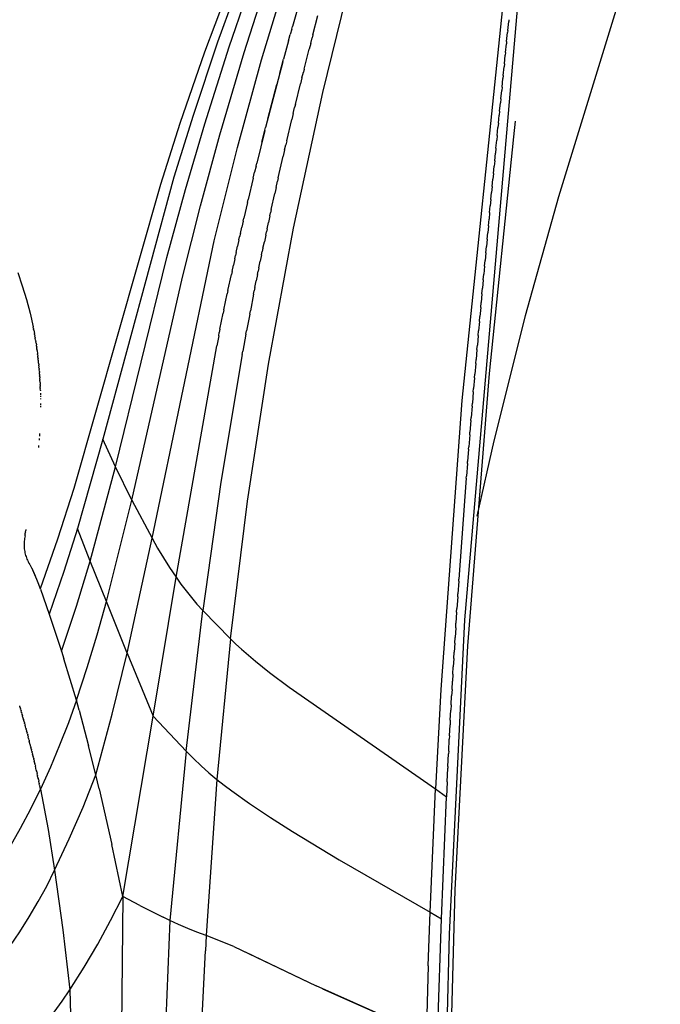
# Model space of a CAD drawing. Header units: millimetres. Extents: x 0 to 547, y 0 to 799.
# Tile 11 of 15: x 480 to 538, y 476 to 566. Entities that reach past the tile are written whole.
import ezdxf

# ---------------------------------------------------------------- set-up
doc = ezdxf.new("R2010")
doc.units = ezdxf.units.MM
doc.header["$MEASUREMENT"] = 0
doc.layers.add('Crea2D$visibili$tangenti', color=7, linetype='Continuous', true_color=0x000000)

msp = doc.modelspace()

# ---------------------------------------------------------------- linework, layer by layer
at = {"layer": 'Crea2D$visibili$tangenti'}
for p, q in [((537.552, 579.58), (528.327, 549.535)), ((524.037, 574.199), (519.592, 531.084)), ((525.093, 572.197), (519.815, 511.213)), ((506.984, 558.985), (509.989, 571.171)), ((498.944, 569.759), (496.28, 562.642)), ((499.655, 569.613), (497.459, 563.541)), ((498.514, 563.133), (500.712, 569.547)), ((499.867, 562.612), (502.074, 569.464)), ((501.452, 561.954), (503.653, 569.268)), ((504.728, 566.653), (504.252, 564.97)), ((506.092, 564.212), (506.556, 565.977)), ((523.839, 565.588), (523.823, 565.426)), ((504.184, 564.727), (504.048, 564.239)), ((504.185, 564.727), (504.253, 564.97)), ((523.741, 564.614), (523.722, 564.428)), ((523.741, 564.614), (523.823, 565.426)), ((503.891, 563.67), (504.049, 564.239)), ((505.894, 563.445), (506.026, 563.957)), ((506.093, 564.212), (506.026, 563.957)), ((523.64, 563.621), (523.722, 564.428)), ((497.459, 563.541), (495.245, 556.922)), ((496.302, 556.139), (498.514, 563.133)), ((503.891, 563.67), (503.436, 562.009)), ((505.298, 561.107), (505.761, 562.93)), ((505.894, 563.445), (505.762, 562.93)), ((523.538, 562.611), (523.619, 563.411)), ((523.64, 563.621), (523.619, 563.411)), ((496.28, 562.642), (494.058, 556.183)), ((497.661, 555.156), (499.867, 562.612)), ((499.264, 554.013), (501.452, 561.954)), ((503.098, 560.747), (503.437, 562.009)), ((523.434, 561.584), (523.514, 562.376)), ((523.538, 562.611), (523.514, 562.376)), ((503.368, 561.758), (501.817, 555.815)), ((505.299, 561.107), (505.233, 560.844)), ((523.328, 560.54), (523.407, 561.323)), ((523.434, 561.584), (523.407, 561.323)), ((505.101, 560.316), (504.969, 559.786)), ((505.1, 560.316), (505.232, 560.844)), ((523.221, 559.48), (523.299, 560.253)), ((523.328, 560.54), (523.299, 560.253)), ((502.018, 556.607), (502.827, 559.727)), ((504.508, 557.908), (504.968, 559.786)), ((523.221, 559.48), (523.19, 559.166)), ((504.343, 546.714), (506.984, 558.985)), ((523.113, 558.405), (523.079, 558.063)), ((523.113, 558.405), (523.19, 559.166)), ((504.311, 557.095), (504.443, 557.638)), ((504.509, 557.908), (504.443, 557.638)), ((523.004, 557.315), (523.079, 558.063)), ((495.245, 556.922), (493.497, 551.31)), ((504.312, 557.095), (504.182, 556.55)), ((522.894, 556.21), (522.967, 556.945)), ((523.004, 557.315), (522.967, 556.945)), ((494.058, 556.183), (492.289, 550.666)), ((494.562, 550.204), (496.302, 556.139)), ((501.484, 554.482), (501.817, 555.815)), ((503.725, 554.622), (504.181, 556.55)), ((522.782, 555.091), (522.854, 555.813)), ((522.894, 556.21), (522.854, 555.813)), ((524.423, 556.402), (524.257, 554.963)), ((495.904, 548.72), (497.661, 555.156)), ((501.75, 555.549), (501.019, 552.594)), ((524.257, 554.963), (522.05, 533.538)), ((522.782, 555.091), (522.74, 554.666)), ((497.149, 545.555), (499.264, 554.013)), ((503.531, 553.788), (503.642, 554.264)), ((503.726, 554.622), (503.642, 554.263)), ((522.67, 553.959), (522.625, 553.505)), ((522.67, 553.959), (522.74, 554.666)), ((502.953, 551.255), (503.402, 553.229)), ((503.532, 553.788), (503.403, 553.229)), ((522.557, 552.815), (522.625, 553.505)), ((500.953, 552.322), (500.821, 551.776)), ((500.953, 552.321), (501.019, 552.593)), ((522.443, 551.657), (522.51, 552.331)), ((522.557, 552.815), (522.51, 552.331)), ((493.497, 551.31), (487.067, 527.603)), ((500.69, 551.229), (500.233, 549.297)), ((500.69, 551.229), (500.822, 551.776)), ((502.954, 551.255), (502.89, 550.971)), ((522.443, 551.657), (522.393, 551.144)), ((492.289, 550.666), (484.436, 523.126)), ((502.763, 550.401), (502.636, 549.829)), ((502.762, 550.401), (502.889, 550.971)), ((522.329, 550.488), (522.276, 549.945)), ((522.329, 550.488), (522.393, 551.144)), ((492.878, 544.034), (494.562, 550.204)), ((502.32, 548.39), (502.635, 549.829)), ((522.215, 549.307), (522.276, 549.945)), ((528.327, 549.535), (525.328, 538.754)), ((494.274, 542.251), (495.904, 548.72)), ((500.168, 549.019), (499.846, 547.623)), ((500.168, 549.019), (500.233, 549.297)), ((522.1, 548.116), (522.159, 548.734)), ((522.215, 549.307), (522.159, 548.734)), ((502.195, 547.811), (502.07, 547.231)), ((502.195, 547.812), (502.257, 548.101)), ((502.32, 548.39), (502.257, 548.101)), ((522.1, 548.116), (522.042, 547.512)), ((499.526, 546.215), (499.654, 546.779)), ((499.781, 547.342), (499.653, 546.779)), ((499.782, 547.342), (499.846, 547.623)), ((501.945, 546.648), (502.07, 547.231)), ((521.984, 546.914), (521.924, 546.28)), ((521.984, 546.914), (522.042, 547.512)), ((499.399, 545.648), (499.462, 545.932)), ((499.526, 546.215), (499.462, 545.932)), ((501.821, 546.063), (501.698, 545.477)), ((501.821, 546.063), (501.883, 546.356)), ((501.945, 546.648), (501.883, 546.356)), ((502.067, 534.371), (504.343, 546.714)), ((521.869, 545.702), (521.924, 546.28)), ((491.53, 518.621), (497.149, 545.555)), ((499.146, 544.51), (499.272, 545.08)), ((499.399, 545.648), (499.272, 545.08)), ((501.575, 544.889), (501.698, 545.477)), ((521.753, 544.481), (521.806, 545.038)), ((521.869, 545.702), (521.806, 545.038)), ((499.021, 543.939), (499.084, 544.225)), ((499.146, 544.51), (499.084, 544.225)), ((501.452, 544.299), (501.331, 543.707)), ((501.452, 544.299), (501.514, 544.594)), ((501.575, 544.889), (501.514, 544.594)), ((521.753, 544.481), (521.688, 543.786)), ((488.21, 525.096), (492.878, 544.034)), ((498.772, 542.791), (498.896, 543.365)), ((499.021, 543.939), (498.896, 543.365)), ((501.209, 543.113), (501.331, 543.707)), ((521.638, 543.251), (521.57, 542.525)), ((521.638, 543.251), (521.688, 543.786)), ((479.365, 542.683), (479.778, 541.473)), ((498.402, 541.056), (498.71, 542.503)), ((498.772, 542.791), (498.71, 542.503)), ((501.089, 542.518), (500.968, 541.921)), ((501.089, 542.518), (501.149, 542.816)), ((501.209, 543.113), (501.149, 542.816)), ((521.522, 542.013), (521.57, 542.525)), ((479.778, 541.473), (480.15, 540.251)), ((489.695, 522.077), (494.274, 542.251)), ((500.849, 541.322), (500.968, 541.921)), ((521.522, 542.013), (521.452, 541.255)), ((498.038, 539.308), (498.341, 540.766)), ((498.402, 541.056), (498.341, 540.766)), ((500.73, 540.722), (500.435, 539.215)), ((500.73, 540.722), (500.789, 541.023)), ((500.849, 541.322), (500.789, 541.023)), ((521.407, 540.766), (521.335, 539.978)), ((521.407, 540.766), (521.452, 541.255)), ((480.15, 540.251), (480.48, 539.017)), ((521.293, 539.512), (521.335, 539.978)), ((480.48, 539.017), (480.768, 537.772)), ((497.68, 537.547), (497.978, 539.016)), ((498.038, 539.308), (497.978, 539.016)), ((500.377, 538.912), (500.088, 537.393)), ((500.377, 538.912), (500.435, 539.215)), ((521.293, 539.512), (521.218, 538.693)), ((525.328, 538.754), (522.475, 527.448)), ((521.178, 538.252), (521.102, 537.402)), ((521.178, 538.252), (521.218, 538.693)), ((480.801, 537.603), (480.768, 537.772)), ((480.801, 537.603), (480.809, 537.564)), ((480.829, 537.46), (480.809, 537.564)), ((480.829, 537.46), (480.886, 537.149)), ((480.9, 537.074), (480.886, 537.149)), ((480.9, 537.074), (480.923, 536.943)), ((480.945, 536.811), (480.923, 536.943)), ((497.563, 536.957), (497.382, 536.045)), ((497.563, 536.957), (497.621, 537.252)), ((497.68, 537.547), (497.621, 537.252)), ((500.03, 537.088), (499.746, 535.558)), ((500.03, 537.088), (500.088, 537.393)), ((521.065, 536.984), (520.986, 536.104)), ((521.065, 536.984), (521.102, 537.402)), ((480.945, 536.811), (480.958, 536.737)), ((480.988, 536.549), (480.958, 536.737)), ((480.989, 536.549), (481.008, 536.429)), ((481.03, 536.288), (481.008, 536.429)), ((481.03, 536.288), (481.055, 536.122)), ((481.068, 536.028), (481.054, 536.122)), ((520.952, 535.711), (520.986, 536.104)), ((481.068, 536.028), (481.084, 535.918)), ((481.105, 535.768), (481.084, 535.918)), ((481.105, 535.768), (481.112, 535.715)), ((481.126, 535.614), (481.112, 535.715)), ((481.126, 535.614), (481.165, 535.31)), ((481.172, 535.252), (481.165, 535.31)), ((481.172, 535.252), (481.189, 535.109)), ((493.703, 515.093), (497.382, 536.045)), ((499.69, 535.251), (497.749, 523.69)), ((499.69, 535.251), (499.746, 535.558)), ((520.952, 535.711), (520.871, 534.8)), ((481.202, 534.996), (481.189, 535.109)), ((481.202, 534.996), (481.212, 534.908)), ((481.23, 534.74), (481.212, 534.908)), ((481.231, 534.74), (481.234, 534.708)), ((481.257, 534.486), (481.234, 534.708)), ((481.257, 534.486), (481.274, 534.31)), ((481.281, 534.233), (481.274, 534.31)), ((500.159, 521.965), (502.067, 534.371)), ((520.839, 534.433), (520.757, 533.491)), ((520.839, 534.433), (520.871, 534.8)), ((481.281, 534.233), (481.292, 534.112)), ((481.303, 533.98), (481.292, 534.112)), ((481.303, 533.98), (481.309, 533.914)), ((481.324, 533.729), (481.309, 533.914)), ((481.324, 533.729), (481.332, 533.62)), ((481.343, 533.479), (481.332, 533.62)), ((481.343, 533.479), (481.353, 533.326)), ((522.05, 533.538), (520.082, 508.872)), ((520.728, 533.149), (520.757, 533.491)), ((481.359, 533.231), (481.353, 533.326)), ((481.359, 533.231), (481.366, 533.131)), ((481.374, 532.983), (481.366, 533.131)), ((481.374, 532.983), (481.377, 532.938)), ((481.388, 532.736), (481.377, 532.938)), ((481.388, 532.736), (481.396, 532.552)), ((481.399, 532.491), (481.396, 532.552)), ((481.399, 532.491), (481.405, 532.36)), ((520.728, 533.149), (520.644, 532.178)), ((481.409, 532.247), (481.405, 532.36)), ((481.409, 532.247), (481.412, 532.169)), ((481.417, 532.004), (481.412, 532.169)), ((481.417, 532.004), (481.418, 531.979)), ((481.424, 531.763), (481.427, 531.601)), ((520.617, 531.862), (520.532, 530.86)), ((520.617, 531.862), (520.644, 532.178)), ((481.429, 531.523), (481.431, 531.413)), ((481.432, 531.284), (481.433, 531.226)), ((481.435, 530.81), (481.435, 530.67)), ((519.592, 531.084), (517.675, 504.909)), ((520.508, 530.57), (520.532, 530.86)), ((481.434, 530.575), (481.434, 530.487)), ((520.508, 530.57), (520.421, 529.538)), ((520.399, 529.275), (520.312, 528.213)), ((520.399, 529.275), (520.421, 529.538)), ((481.342, 528.088), (481.327, 527.871)), ((520.292, 527.977), (520.312, 528.213)), ((481.311, 527.656), (481.299, 527.504)), ((487.067, 527.603), (484.781, 519.504)), ((488.21, 525.096), (487.067, 527.603)), ((520.292, 527.977), (520.204, 526.886)), ((522.475, 527.448), (520.927, 520.615)), ((481.257, 527.02), (481.241, 526.843)), ((520.187, 526.676), (520.097, 525.557)), ((520.187, 526.676), (520.204, 526.886)), ((520.082, 525.374), (519.992, 524.226)), ((520.082, 525.374), (520.097, 525.557)), ((485.927, 516.548), (488.21, 525.096)), ((489.695, 522.077), (488.21, 525.096)), ((497.749, 523.69), (496.114, 512.081)), ((519.98, 524.07), (519.311, 514.909)), ((519.98, 524.07), (519.992, 524.226)), ((484.436, 523.126), (482.978, 518.517)), ((487.394, 512.873), (489.695, 522.077)), ((489.695, 522.077), (491.53, 518.621)), ((498.62, 509.509), (500.159, 521.965)), ((480.052, 519.011), (480.073, 519.162)), ((480.079, 519.209), (480.073, 519.162)), ((480.079, 519.209), (480.096, 519.322)), ((480.11, 519.417), (480.096, 519.322)), ((484.781, 519.504), (483.554, 515.601)), ((485.927, 516.548), (484.781, 519.504)), ((479.946, 518.236), (479.941, 518.117)), ((479.954, 518.355), (479.946, 518.236)), ((479.967, 518.473), (479.954, 518.355)), ((479.984, 518.591), (479.967, 518.473)), ((480.005, 518.708), (479.984, 518.591)), ((480.029, 518.824), (480.005, 518.708)), ((480.029, 518.824), (480.049, 518.988)), ((480.052, 519.011), (480.049, 518.988)), ((482.978, 518.517), (481.409, 514.026)), ((489.266, 508.207), (491.53, 518.621)), ((491.53, 518.621), (492.036, 517.716)), ((479.941, 518.117), (479.941, 517.998)), ((479.941, 517.998), (479.944, 517.879)), ((479.944, 517.879), (479.952, 517.761)), ((479.952, 517.761), (479.964, 517.642)), ((479.964, 517.642), (479.98, 517.524)), ((479.98, 517.524), (480, 517.407)), ((480, 517.407), (480.024, 517.291)), ((492.036, 517.716), (492.567, 516.826)), ((480.024, 517.291), (480.051, 517.175)), ((480.051, 517.175), (480.083, 517.06)), ((480.083, 517.06), (480.119, 516.947)), ((480.119, 516.947), (480.159, 516.835)), ((480.159, 516.835), (480.202, 516.724)), ((480.202, 516.724), (480.249, 516.615)), ((480.249, 516.615), (480.3, 516.507)), ((480.3, 516.507), (480.355, 516.402)), ((484.691, 512.448), (485.927, 516.548)), ((487.394, 512.873), (485.927, 516.548)), ((492.567, 516.826), (493.123, 515.952)), ((480.393, 516.342), (480.355, 516.401)), ((480.393, 516.342), (480.406, 516.322)), ((480.422, 516.296), (480.406, 516.322)), ((480.422, 516.296), (480.432, 516.28)), ((480.452, 516.249), (480.432, 516.281)), ((480.452, 516.249), (480.459, 516.237)), ((480.499, 516.172), (480.459, 516.237)), ((480.499, 516.171), (480.522, 516.131)), ((480.729, 515.716), (480.523, 516.131)), ((480.64, 515.911), (480.959, 515.195)), ((480.922, 515.295), (480.729, 515.716)), ((483.554, 515.601), (482.217, 511.735)), ((493.123, 515.952), (493.703, 515.093)), ((481.102, 514.868), (480.922, 515.295)), ((481.267, 514.436), (481.102, 514.868)), ((491.631, 502.507), (493.703, 515.093)), ((493.703, 515.093), (494.148, 514.462)), ((519.298, 514.727), (519.222, 513.583)), ((519.298, 514.727), (519.311, 514.909)), ((481.419, 513.999), (481.267, 514.436)), ((481.419, 513.999), (482.217, 511.735)), ((494.148, 514.462), (494.612, 513.844)), ((494.612, 513.844), (495.095, 513.241)), ((486.562, 509.873), (487.394, 512.873)), ((489.266, 508.207), (487.394, 512.873)), ((495.095, 513.241), (495.596, 512.653)), ((519.205, 513.32), (519.136, 512.259)), ((519.205, 513.32), (519.222, 513.583)), ((483.323, 508.389), (484.691, 512.448)), ((494.618, 499.321), (496.114, 512.081)), ((495.596, 512.653), (496.114, 512.081)), ((496.114, 512.081), (498.62, 509.509)), ((519.113, 511.914), (519.136, 512.259)), ((482.217, 511.735), (483.323, 508.389)), ((519.815, 511.213), (518.436, 482.752)), ((519.113, 511.914), (519.051, 510.936)), ((519.025, 510.51), (518.969, 509.615)), ((519.025, 510.51), (519.051, 510.936)), ((485.658, 506.893), (486.562, 509.873)), ((498.62, 509.509), (497.409, 496.763)), ((498.62, 509.509), (499.116, 509.03)), ((518.938, 509.108), (518.969, 509.615)), ((499.116, 509.03), (499.622, 508.563)), ((499.622, 508.563), (500.252, 508.008)), ((518.938, 509.108), (518.889, 508.295)), ((520.082, 508.872), (518.943, 486.766)), ((483.323, 508.389), (483.542, 507.699)), ((484.681, 503.936), (483.542, 507.699)), ((487.919, 502.676), (489.266, 508.207)), ((489.266, 508.207), (491.631, 502.507)), ((500.252, 508.008), (500.895, 507.467)), ((518.854, 507.708), (518.811, 506.977)), ((518.854, 507.708), (518.889, 508.295)), ((484.681, 503.936), (485.658, 506.893)), ((500.895, 507.467), (502.178, 506.447)), ((518.772, 506.309), (518.811, 506.977)), ((502.178, 506.447), (503.955, 505.121)), ((518.772, 506.309), (518.734, 505.66)), ((503.955, 505.121), (517.198, 495.92)), ((517.675, 504.909), (517.198, 495.92)), ((518.692, 504.912), (518.66, 504.345)), ((518.692, 504.912), (518.734, 505.66)), ((518.615, 503.516), (518.66, 504.345)), ((479.571, 503.339), (479.546, 503.424)), ((479.571, 503.339), (479.588, 503.279)), ((479.617, 503.178), (479.588, 503.279)), ((479.617, 503.178), (479.631, 503.132)), ((479.649, 503.069), (479.631, 503.132)), ((479.649, 503.069), (479.674, 502.982)), ((484.681, 503.936), (483.951, 501.893)), ((484.937, 503.034), (484.681, 503.936)), ((518.615, 503.516), (518.588, 503.031)), ((479.712, 502.848), (479.674, 502.982)), ((479.712, 502.848), (479.717, 502.83)), ((479.744, 502.735), (479.717, 502.83)), ((479.744, 502.735), (479.761, 502.675)), ((479.776, 502.621), (479.761, 502.675)), ((479.776, 502.621), (479.805, 502.518)), ((479.842, 502.389), (479.805, 502.518)), ((479.842, 502.389), (479.85, 502.358)), ((479.874, 502.271), (479.85, 502.358)), ((479.874, 502.271), (479.895, 502.196)), ((479.975, 501.908), (479.895, 502.196)), ((484.937, 503.034), (485.786, 499.809)), ((486.435, 497.18), (487.919, 502.676)), ((488.875, 486.147), (491.631, 502.507)), ((491.631, 502.507), (494.618, 499.321)), ((518.539, 502.122), (518.588, 503.031)), ((479.975, 501.908), (479.987, 501.864)), ((480.008, 501.785), (479.987, 501.864)), ((480.008, 501.785), (480.033, 501.694)), ((480.076, 501.534), (480.033, 501.694)), ((480.076, 501.534), (480.08, 501.522)), ((480.111, 501.406), (480.08, 501.522)), ((480.111, 501.406), (480.127, 501.347)), ((480.145, 501.277), (480.127, 501.347)), ((480.145, 501.277), (480.174, 501.17)), ((483.951, 501.893), (483.164, 499.87)), ((518.466, 500.73), (518.518, 501.718)), ((518.539, 502.122), (518.518, 501.718)), ((480.215, 501.015), (480.174, 501.17)), ((480.215, 501.015), (480.222, 500.99)), ((480.25, 500.882), (480.222, 500.99)), ((480.25, 500.882), (480.269, 500.807)), ((480.285, 500.748), (480.269, 500.807)), ((480.285, 500.748), (480.318, 500.622)), ((480.356, 500.475), (480.318, 500.622)), ((480.356, 500.475), (480.366, 500.434)), ((480.391, 500.336), (480.366, 500.434)), ((518.395, 499.339), (518.449, 500.407)), ((518.466, 500.73), (518.449, 500.407)), ((480.391, 500.336), (480.415, 500.244)), ((480.499, 499.913), (480.415, 500.244)), ((480.499, 499.913), (480.513, 499.856)), ((480.535, 499.768), (480.513, 499.856)), ((480.535, 499.768), (480.563, 499.658)), ((480.608, 499.476), (480.563, 499.658)), ((483.164, 499.87), (482.322, 497.871)), ((486.435, 497.18), (485.786, 499.809)), ((480.608, 499.476), (480.612, 499.457)), ((480.644, 499.328), (480.612, 499.457)), ((480.644, 499.328), (480.662, 499.254)), ((480.681, 499.178), (480.662, 499.254)), ((480.681, 499.178), (480.712, 499.048)), ((480.754, 498.875), (480.712, 499.048)), ((480.754, 498.875), (480.763, 498.839)), ((480.791, 498.721), (480.763, 498.839)), ((480.791, 498.721), (480.813, 498.628)), ((480.828, 498.566), (480.813, 498.628)), ((494.618, 499.321), (493.126, 484)), ((494.618, 499.321), (495.288, 498.652)), ((495.288, 498.652), (495.977, 498.002)), ((518.326, 497.949), (518.383, 499.097)), ((518.395, 499.339), (518.383, 499.097)), ((480.828, 498.566), (480.864, 498.415)), ((480.902, 498.251), (480.864, 498.415)), ((480.902, 498.251), (480.914, 498.199)), ((480.939, 498.092), (480.914, 498.199)), ((480.939, 498.092), (480.965, 497.98)), ((481.051, 497.605), (480.965, 497.98)), ((482.322, 497.871), (481.425, 495.895)), ((495.977, 498.002), (496.684, 497.372)), ((518.258, 496.561), (518.318, 497.788)), ((518.326, 497.949), (518.318, 497.788)), ((481.051, 497.605), (481.067, 497.534)), ((481.088, 497.44), (481.067, 497.534)), ((481.088, 497.44), (481.118, 497.308)), ((481.163, 497.107), (481.118, 497.308)), ((481.163, 497.107), (481.169, 497.079)), ((481.2, 496.938), (481.169, 497.079)), ((481.2, 496.938), (481.22, 496.847)), ((481.238, 496.767), (481.22, 496.847)), ((485.282, 494.265), (486.435, 497.18)), ((486.737, 495.92), (486.435, 497.18)), ((496.684, 497.372), (497.409, 496.763)), ((481.238, 496.767), (481.271, 496.613)), ((481.312, 496.422), (481.271, 496.613)), ((481.312, 496.422), (481.322, 496.376)), ((481.35, 496.248), (481.322, 496.376)), ((481.35, 496.248), (481.374, 496.137)), ((481.425, 495.895), (481.374, 496.137)), ((486.737, 495.92), (487.887, 490.869)), ((497.409, 496.763), (496.432, 482.623)), ((497.409, 496.763), (498.074, 496.24)), ((498.074, 496.24), (498.749, 495.73)), ((516.718, 484.751), (517.198, 495.92)), ((517.198, 495.92), (518.193, 495.175)), ((518.258, 496.561), (518.193, 495.175)), ((480.553, 494.109), (481.425, 495.895)), ((481.425, 495.895), (482.116, 492.23)), ((498.749, 495.73), (500.364, 494.573)), ((517.737, 484.129), (518.193, 495.175)), ((484.04, 491.387), (485.282, 494.265)), ((500.364, 494.573), (502.243, 493.316)), ((479.629, 492.35), (480.553, 494.109)), ((502.243, 493.316), (504.243, 492.044)), ((478.654, 490.62), (479.629, 492.35)), ((482.116, 492.23), (482.71, 488.548)), ((504.243, 492.044), (508.475, 489.491)), ((482.71, 488.548), (484.04, 491.387)), ((488.875, 486.147), (487.887, 490.869)), ((508.475, 489.491), (516.718, 484.751)), ((481.988, 487.111), (482.71, 488.548)), ((482.71, 488.548), (483.44, 483.13)), ((481.221, 485.699), (481.988, 487.111)), ((487.774, 483.979), (488.875, 486.147)), ((488.875, 486.147), (488.704, 466.54)), ((490.429, 485.347), (488.875, 486.147)), ((518.943, 486.766), (518.005, 451.728)), ((480.409, 484.312), (481.221, 485.699)), ((490.429, 485.347), (492.522, 484.292)), ((516.544, 479.884), (516.718, 484.751)), ((516.718, 484.751), (517.737, 484.129)), ((479.552, 482.951), (480.409, 484.312)), ((486.606, 481.848), (487.774, 483.979)), ((493.126, 484), (492.522, 484.292)), ((493.126, 484), (492.767, 475.05)), ((493.937, 483.62), (493.126, 484)), ((494.759, 483.263), (493.937, 483.62)), ((517.383, 473.158), (517.737, 484.129)), ((478.653, 481.619), (479.552, 482.951)), ((483.44, 483.13), (484.071, 477.699)), ((495.591, 482.931), (494.759, 483.263)), ((496.432, 482.623), (495.591, 482.931)), ((496.432, 482.623), (496.358, 481.244)), ((498.933, 481.619), (496.432, 482.623)), ((518.436, 482.752), (517.66, 451.742)), ((485.371, 479.753), (486.606, 481.848)), ((496.071, 475.227), (496.358, 481.244)), ((498.933, 481.619), (506.382, 478.059)), ((505.78, 478.336), (499.987, 481.127)), ((516.544, 479.884), (516.346, 473.643)), ((484.071, 477.699), (485.371, 479.753)), ((483.388, 476.673), (484.071, 477.699)), ((484.071, 477.699), (484.501, 463.183)), ((514.585, 474.427), (506.382, 478.059)), ((506.976, 477.787), (513.752, 474.791)), ((482.674, 475.668), (483.388, 476.673))]:
    msp.add_line(p, q, dxfattribs=at)

doc.saveas('drawing.dxf')
